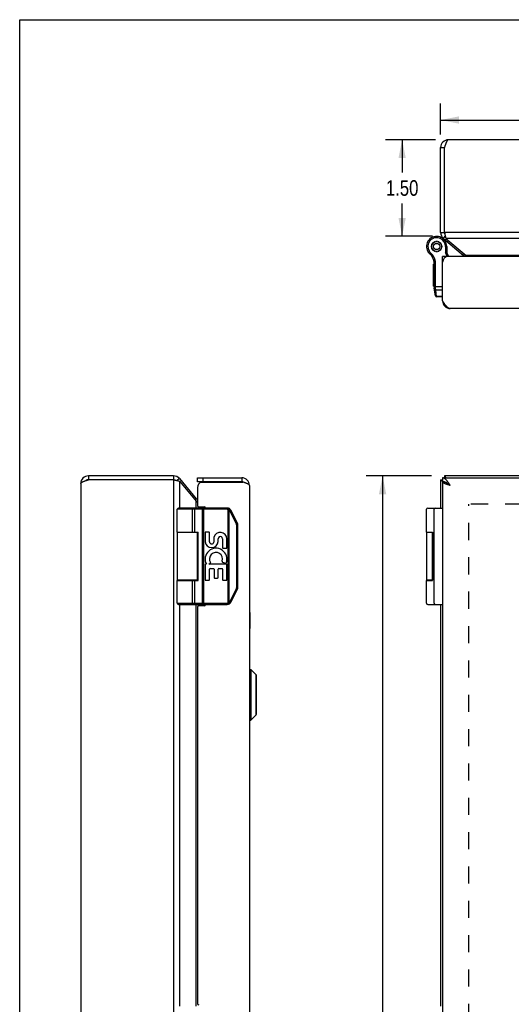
# Model space of a CAD drawing. Header units: inches. Extents: x 0 to 48.6, y 0 to 31.4.
# Tile 6 of 11: x 0 to 7.6, y 16.1 to 31.4. Entities that reach past the tile are written whole.
import ezdxf

# ---------------------------------------------------------------- set-up
doc = ezdxf.new("R2010")
doc.units = ezdxf.units.IN
doc.header["$LTSCALE"] = 2.671429
doc.header["$MEASUREMENT"] = 0
doc.linetypes.add('HIDDEN', pattern=[0.2, 0.1, -0.1])
doc.layers.get('0').update_dxf_attribs({"linetype": 'CONTINUOUS'})
for name, color, linetype in [('02___PRT_ALL_AXES', 7, 'CONTINUOUS'), ('06___PRT_ALL_SURFS', 7, 'CONTINUOUS'), ('DEFAULT_2', 8, 'HIDDEN'), ('DIMENSIONS', 7, 'CONTINUOUS')]:
    doc.layers.add(name, color=color, linetype=linetype)
doc.styles.get("Standard").update_dxf_attribs({"font": 'txt', "width": 0.8})
doc.dimstyles.new('DIMSTYLE_1', dxfattribs={"dimtxt": 0.214286, "dimasz": 0.285714, "dimexe": 0.09, "dimexo": 0.07, "dimgap": 0.0375, "dimtad": 0, "dimtih": 1, "dimtoh": 1, "dimzin": 4, "dimdsep": 46, "dimtxsty": 'Standard', "dimblk": '_FILLED', "dimblk1": '_FILLED', "dimblk2": '_FILLED', "dimcen": 0.09, "dimadec": 0, "dimazin": 0, "dimtfac": 1, "dimtofl": 0, "dimtmove": 0, "dimatfit": 3, "dimldrblk": '_FILLED', "dimfxl": 0, "dimtolj": 1, "dimtzin": 4, "dimarcsym": 0})
doc.dimstyles.new('DIMSTYLE_3', dxfattribs={"dimtxt": 0.242857, "dimasz": 0.285714, "dimexe": 0.09, "dimexo": 0.07, "dimgap": 0.0425, "dimtad": 0, "dimtih": 1, "dimtoh": 1, "dimzin": 4, "dimdsep": 46, "dimtxsty": 'Standard', "dimblk": '_FILLED', "dimblk1": '_FILLED', "dimblk2": '_FILLED', "dimcen": 0.09, "dimadec": 0, "dimazin": 0, "dimtfac": 1, "dimtofl": 0, "dimtmove": 0, "dimatfit": 3, "dimldrblk": '_FILLED', "dimfxl": 0, "dimtolj": 1, "dimtzin": 4, "dimarcsym": 0})

# ---------------------------------------------------------------- blocks, each defined once
blk = doc.blocks.new('_FILLED')
at = {"color": 0, "linetype": 'ByBlock'}
blk.add_solid([(0, 0), (-1, 0.2), (-1, -0.2)], dxfattribs=at)
blk = doc.blocks.new('*D6')
at = {"layer": 'DIMENSIONS', "color": 2, "linetype": 'Continuous'}
for p, q in [((6.41, 24.332), (5.39, 24.332)), ((5.647, 24.332), (5.647, 15.575)), ((5.647, 6.332), (5.647, 15.089)), ((6.41, 6.332), (5.39, 6.332))]:
    blk.add_line(p, q, dxfattribs=at)
at = {"layer": 'DIMENSIONS', "color": 2, "linetype": 'Continuous', "xscale": 0.2857142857, "yscale": 0.2857142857, "zscale": 0.2857142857}
for p, rotation in [((5.647, 24.332), 90), ((5.647, 6.332), 270)]:
    blk.add_blockref('_FILLED', p, dxfattribs=dict(at, rotation=rotation))
at = {"layer": 'DIMENSIONS', "color": 2, "linetype": 'Continuous', "insert": (5.647, 15.453), "char_height": 0.2429, "width": 0.97143, "attachment_point": 2, "line_spacing_factor": 0.9}
blk.add_mtext('18.00', dxfattribs=at)
blk = doc.blocks.new('*D16')
at = {"layer": 'DIMENSIONS', "color": 2, "linetype": 'Continuous'}
for p, q in [((6.47, 29.561), (5.694, 29.561)), ((5.951, 29.561), (5.951, 29.053)), ((5.951, 28.06), (5.951, 28.567)), ((6.422, 28.06), (5.694, 28.06))]:
    blk.add_line(p, q, dxfattribs=at)
at = {"layer": 'DIMENSIONS', "color": 2, "linetype": 'Continuous', "xscale": 0.2857142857, "yscale": 0.2857142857, "zscale": 0.2857142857}
for p, rotation in [((5.951, 29.561), 90), ((5.951, 28.06), 270)]:
    blk.add_blockref('_FILLED', p, dxfattribs=dict(at, rotation=rotation))
at = {"layer": 'DIMENSIONS', "color": 2, "linetype": 'Continuous', "insert": (5.951, 28.932), "char_height": 0.2429, "width": 0.77714, "attachment_point": 2, "line_spacing_factor": 0.9}
blk.add_mtext('1.50', dxfattribs=at)
blk = doc.blocks.new('*D20')
at = {"layer": 'DIMENSIONS', "color": 2, "linetype": 'Continuous'}
for p, q in [((11.016, 24.332), (11.016, 23.546)), ((11.016, 22.332), (11.016, 23.118))]:
    blk.add_line(p, q, dxfattribs=at)
at = {"layer": 'DIMENSIONS', "color": 2, "linetype": 'Continuous', "xscale": 0.2857142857, "yscale": 0.2857142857, "zscale": 0.2857142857}
for p, rotation in [((11.016, 24.332), 90), ((11.016, 22.332), 270)]:
    blk.add_blockref('_FILLED', p, dxfattribs=dict(at, rotation=rotation))
at = {"layer": 'DIMENSIONS', "color": 2, "linetype": 'Continuous', "insert": (11.016, 23.439), "char_height": 0.2143, "width": 0.68571, "attachment_point": 2, "line_spacing_factor": 0.9}
blk.add_mtext('2.00', dxfattribs=at)
blk = doc.blocks.new('*D21')
at = {"layer": 'DIMENSIONS', "color": 2, "linetype": 'Continuous'}
for p, q in [((6.55, 29.641), (6.55, 30.125)), ((20.55, 29.641), (20.55, 30.125)), ((6.55, 29.868), (12.943, 29.868)), ((20.55, 29.868), (14.157, 29.868))]:
    blk.add_line(p, q, dxfattribs=at)
at = {"layer": 'DIMENSIONS', "color": 2, "linetype": 'Continuous', "xscale": 0.2857142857, "yscale": 0.2857142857, "zscale": 0.2857142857, "rotation": 180}
blk.add_blockref('_FILLED', (6.55, 29.868), dxfattribs=at)
at = {"layer": 'DIMENSIONS', "color": 2, "linetype": 'Continuous', "xscale": 0.2857142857, "yscale": 0.2857142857, "zscale": 0.2857142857}
blk.add_blockref('_FILLED', (20.55, 29.868), dxfattribs=at)
at = {"layer": 'DIMENSIONS', "color": 2, "linetype": 'Continuous', "insert": (13.55, 29.99), "char_height": 0.2429, "width": 0.97143, "attachment_point": 2, "line_spacing_factor": 0.9}
blk.add_mtext('14.00', dxfattribs=at)

msp = doc.modelspace()

# ---------------------------------------------------------------- linework, layer by layer
at = {"color": 7, "linetype": 'Continuous'}
for p, q in [((0, 0), (0, 31.4286)), ((0, 31.4286), (48.5714, 31.4286)), ((6.5499, 29.4409), (6.6099, 29.4409)), ((6.5451, 28.047), (6.5454, 28.0468)), ((6.5499, 28.1168), (6.6099, 28.1168)), ((6.5927, 28.0249), (6.622, 28.0598)), ((6.4108, 27.9139), (6.4088, 27.9053)), ((6.4088, 27.8953), (6.4108, 27.8868)), ((6.4119, 27.9226), (6.4108, 27.9139)), ((6.4108, 27.8868), (6.4119, 27.878)), ((6.4201, 27.9393), (6.4152, 27.9319)), ((6.424, 27.9472), (6.4201, 27.9393)), ((6.4375, 27.9601), (6.4305, 27.9548)), ((6.4439, 27.9661), (6.4375, 27.9601)), ((6.461, 27.9736), (6.4525, 27.9711)), ((6.469, 27.9771), (6.461, 27.9736)), ((6.4876, 27.9783), (6.4789, 27.9788)), ((6.4964, 27.9788), (6.4876, 27.9783)), ((6.5143, 27.9736), (6.5062, 27.9771)), ((6.5228, 27.9711), (6.5143, 27.9736)), ((6.5378, 27.9601), (6.5314, 27.9661)), ((6.5448, 27.9548), (6.5378, 27.9601)), ((6.5552, 27.9393), (6.5512, 27.9472)), ((6.56, 27.9319), (6.5552, 27.9393)), ((6.5645, 27.9139), (6.5634, 27.9226)), ((6.5634, 27.878), (6.5645, 27.8868)), ((6.5665, 27.9053), (6.5645, 27.9139)), ((6.5645, 27.8868), (6.5665, 27.8953)), ((6.6251, 27.9003), (6.6251, 27.8004)), ((6.6451, 27.9003), (6.6251, 27.9003)), ((6.6451, 27.9003), (6.6451, 27.8053)), ((6.3516, 27.8209), (6.3689, 27.831)), ((6.3516, 27.8209), (6.3689, 27.831)), ((6.3516, 27.8209), (6.3516, 27.8209)), ((6.3689, 27.831), (6.3689, 27.831)), ((6.3815, 27.7849), (6.3946, 27.8001)), ((6.4152, 27.8687), (6.4201, 27.8613)), ((6.4201, 27.8613), (6.424, 27.8535)), ((6.4305, 27.8458), (6.4375, 27.8406)), ((6.4375, 27.8406), (6.4439, 27.8345)), ((6.4525, 27.8296), (6.461, 27.827)), ((6.461, 27.827), (6.469, 27.8235)), ((6.4789, 27.8218), (6.4876, 27.8223)), ((6.4876, 27.8223), (6.4964, 27.8218)), ((6.5062, 27.8235), (6.5143, 27.827)), ((6.5143, 27.827), (6.5228, 27.8296)), ((6.5314, 27.8345), (6.5378, 27.8406)), ((6.5378, 27.8406), (6.5448, 27.8458)), ((6.5512, 27.8535), (6.5552, 27.8613)), ((6.5552, 27.8613), (6.56, 27.8687)), ((6.64, 27.7448), (6.58, 27.7448)), ((6.6451, 27.8053), (6.6251, 27.8004)), ((6.6548, 27.7435), (6.6251, 27.8004)), ((6.64, 27.7448), (6.64, 27.7396)), ((6.6766, 27.7448), (6.6451, 27.8053)), ((6.9061, 27.762), (6.922, 27.7809)), ((6.4485, 27.6643), (6.4682, 27.6673)), ((6.45, 27.2685), (6.45, 27.6451)), ((6.45, 27.6451), (6.47, 27.6451)), ((6.47, 27.2629), (6.47, 27.6451)), ((6.58, 27.6844), (6.585, 27.6844)), ((6.45, 27.2804), (6.58, 27.2804)), ((6.4676, 27.134), (6.4512, 27.2512)), ((6.4726, 27.2245), (6.471, 27.2415)), ((6.4867, 27.1234), (6.4726, 27.2245)), ((6.4726, 27.2245), (6.58, 27.2245)), ((6.4874, 27.1168), (6.4867, 27.1234)), ((6.58, 27.1234), (6.4867, 27.1234)), ((6.58, 27.1168), (6.4874, 27.1168)), ((6.581, 27.0392), (6.5893, 27.0402)), ((1.0695, 24.3318), (1.0695, 24.2718)), ((2.3935, 24.3318), (2.3935, 24.2718)), ((2.4854, 24.289), (2.4505, 24.2597)), ((2.7655, 24.2418), (2.7655, 24.3018)), ((3.4555, 24.2418), (2.7655, 24.2418)), ((2.8555, 24.2418), (2.8555, 24.3018)), ((3.4555, 24.3018), (3.4555, 24.2418)), ((6.5499, 24.2718), (6.58, 24.2718)), ((6.58, 24.3018), (6.58, 24.2418)), ((6.581, 24.2368), (6.6113, 24.2368)), ((6.6099, 24.3318), (6.6099, 24.3018)), ((2.7484, 23.9756), (2.7294, 23.9597)), ((3.2299, 23.8118), (2.4525, 23.8118)), ((3.2299, 23.8318), (2.4725, 23.8318)), ((2.6798, 23.8318), (2.6793, 23.8318)), ((2.6894, 23.4568), (2.6894, 23.8118)), ((2.6894, 23.4568), (2.6894, 23.8118)), ((2.7254, 23.4568), (2.7254, 23.8118)), ((2.8461, 22.3518), (2.8461, 23.8127)), ((2.8653, 22.3318), (2.8653, 23.8318)), ((3.2299, 23.8118), (3.2299, 23.8318)), ((3.2418, 23.8101), (3.2474, 23.8293)), ((3.2418, 22.3535), (3.2418, 23.8101)), ((3.2591, 22.3611), (3.2591, 23.8026)), ((3.2707, 23.7883), (3.2724, 23.7892)), ((3.3718, 23.5861), (3.2707, 23.7883)), ((3.2724, 23.7892), (3.274, 23.7901)), ((3.274, 23.7901), (3.2756, 23.7909)), ((3.2756, 23.7909), (3.2771, 23.7917)), ((3.2771, 23.7917), (3.2785, 23.7925)), ((3.3869, 23.595), (3.2858, 23.7973)), ((6.3501, 23.8318), (6.58, 23.8318)), ((6.45, 22.3518), (6.45, 23.8118)), ((3.3735, 23.5869), (3.3751, 23.5878)), ((3.3751, 23.5878), (3.3767, 23.5886)), ((3.3767, 23.5886), (3.3782, 23.5895)), ((3.3782, 23.5895), (3.3797, 23.5903)), ((2.4525, 23.4568), (2.7766, 23.4568)), ((2.7675, 23.4518), (2.4525, 23.4518)), ((2.7625, 23.4568), (2.7625, 23.4518)), ((2.7691, 22.7068), (2.7691, 23.4568)), ((2.7766, 22.7068), (2.7766, 23.4568)), ((3.3718, 23.5861), (3.3735, 23.5869)), ((3.3763, 22.5966), (3.3763, 23.5671)), ((3.3763, 23.5671), (3.3935, 23.5671)), ((3.3935, 22.5966), (3.3935, 23.5671)), ((6.3301, 23.4568), (6.4239, 23.4568)), ((6.4233, 23.4518), (6.3301, 23.4518)), ((6.4233, 22.7068), (6.4233, 23.4568)), ((2.7673, 23.1238), (2.7674, 23.1303)), ((2.767, 23.1032), (2.7671, 23.1102)), ((2.7671, 23.1102), (2.7673, 23.1238)), ((2.7675, 22.7118), (2.4525, 22.7118)), ((2.4525, 22.7068), (2.7766, 22.7068)), ((2.6894, 22.3518), (2.6894, 22.7068)), ((2.6894, 22.3518), (2.6894, 22.7068)), ((2.7254, 22.3518), (2.7254, 22.7068)), ((2.7625, 22.7118), (2.7625, 22.7068)), ((6.4233, 22.7118), (6.3301, 22.7118)), ((6.3301, 22.7068), (6.4239, 22.7068)), ((3.2707, 22.3753), (3.3718, 22.5776)), ((3.2858, 22.3664), (3.3869, 22.5686)), ((3.3718, 22.5776), (3.3735, 22.5767)), ((3.3735, 22.5767), (3.3751, 22.5758)), ((3.3751, 22.5758), (3.3767, 22.575)), ((3.3763, 22.5966), (3.3935, 22.5966)), ((3.3767, 22.575), (3.3782, 22.5742)), ((3.2707, 22.3753), (3.2724, 22.3744)), ((3.2724, 22.3744), (3.274, 22.3736)), ((3.274, 22.3736), (3.2756, 22.3727)), ((3.2756, 22.3727), (3.2771, 22.3719)), ((2.4525, 22.3518), (3.2299, 22.3518)), ((2.4725, 22.3318), (3.2299, 22.3318)), ((2.6798, 22.3318), (2.6793, 22.3318)), ((2.6803, 22.3319), (2.6798, 22.3318)), ((3.2299, 22.3518), (3.2299, 22.3318)), ((3.2418, 22.3535), (3.2474, 22.3343)), ((6.3501, 22.3318), (6.58, 22.3318)), ((3.5786, 20.5328), (3.5786, 21.3209)), ((3.5786, 21.3209), (3.5973, 21.3209)), ((3.5973, 21.3209), (3.5973, 20.5328)), ((3.5973, 21.3209), (3.6804, 21.2378)), ((3.6804, 20.6159), (3.6804, 21.2378)), ((3.6825, 20.6209), (3.6825, 21.2327)), ((3.5786, 20.5328), (3.5973, 20.5328)), ((3.5973, 20.5328), (3.6804, 20.6159))]:
    msp.add_line(p, q, dxfattribs=at)
at = {"color": 3, "linetype": 'Continuous'}
for p, q in [((6.5499, 28.1168), (6.5499, 29.4409)), ((6.6099, 28.1168), (6.6099, 29.4409)), ((20.4299, 29.5609), (6.6699, 29.5609)), ((6.6099, 28.1168), (6.6126, 28.1038)), ((20.4899, 28.1168), (6.6099, 28.1168)), ((6.5927, 28.0249), (6.9061, 27.762)), ((6.6313, 28.0249), (6.9447, 27.762)), ((20.4684, 28.0249), (6.6313, 28.0249)), ((6.58, 27.0548), (6.58, 27.7448)), ((20.43, 27.7448), (6.67, 27.7448)), ((20.1551, 27.762), (6.9447, 27.762)), ((20.4, 26.9348), (6.7, 26.9348)), ((0.9495, 24.2118), (0.9495, 6.4518)), ((2.3935, 24.3318), (1.0695, 24.3318)), ((2.3935, 24.2718), (1.0695, 24.2718)), ((2.3935, 24.2718), (2.3935, 6.3918)), ((2.4854, 24.289), (2.7484, 23.9756)), ((2.4854, 24.2504), (2.4854, 23.8318)), ((2.4854, 24.2504), (2.7484, 23.937)), ((2.7655, 24.3018), (3.4555, 24.3018)), ((2.8259, 24.2368), (3.4712, 24.2368)), ((6.5499, 24.2718), (6.5499, 23.8318)), ((6.58, 24.3018), (20.52, 24.3018)), ((6.58, 24.2368), (6.58, 6.4268)), ((6.581, 24.2368), (6.58, 24.2368)), ((6.6044, 24.2388), (6.6063, 24.2368)), ((20.4899, 24.3318), (6.6099, 24.3318)), ((2.7655, 24.1518), (2.7655, 23.8718)), ((3.5755, 24.1818), (3.5755, 6.4818)), ((2.7484, 23.8318), (2.7484, 23.937)), ((2.7855, 23.8518), (2.8705, 23.8518)), ((2.7943, 23.8318), (2.7943, 23.8518)), ((2.4854, 23.4568), (2.4854, 23.4518)), ((2.7484, 23.4518), (2.7484, 23.4568)), ((2.4854, 22.7118), (2.4854, 22.7068)), ((2.7484, 22.7068), (2.7484, 22.7118)), ((2.4854, 22.3318), (2.4854, 16.0818)), ((2.7484, 16.0818), (2.7484, 22.3318)), ((2.7655, 22.2918), (2.7655, 16.1218)), ((2.8705, 22.3118), (2.7855, 22.3118)), ((2.7943, 22.3118), (2.7943, 22.3318)), ((6.5499, 22.3318), (6.5499, 16.0818))]:
    msp.add_line(p, q, dxfattribs=at)
for points in [[(6.6699, 29.5609), (6.6676, 29.5607), (6.6653, 29.56), (6.663, 29.5589), (6.6606, 29.5574), (6.6583, 29.5554), (6.656, 29.5531), (6.6537, 29.5503), (6.6514, 29.5471), (6.6491, 29.5436), (6.6468, 29.5396), (6.6445, 29.5353), (6.6422, 29.5307), (6.6399, 29.5257), (6.6376, 29.5204), (6.6353, 29.5149), (6.633, 29.509), (6.6307, 29.5029), (6.6283, 29.4966), (6.626, 29.4901), (6.6237, 29.4834), (6.6214, 29.4766), (6.6191, 29.4696), (6.6168, 29.4625), (6.6145, 29.4553), (6.6122, 29.4481), (6.6099, 29.4409)], [(6.6126, 28.1038), (6.6139, 28.0973), (6.6152, 28.0908), (6.6166, 28.0845), (6.6179, 28.0783), (6.6193, 28.0721), (6.6206, 28.0661), (6.6219, 28.0603), (6.6233, 28.0546), (6.6246, 28.0491), (6.626, 28.0438), (6.6273, 28.0387), (6.6286, 28.0338), (6.63, 28.0292), (6.6313, 28.0249)], [(6.9447, 27.762), (6.9482, 27.759), (6.9518, 27.7559), (6.9554, 27.7525), (6.959, 27.749), (6.9625, 27.7452), (6.9629, 27.7448)], [(6.7, 26.9348), (6.6953, 26.935), (6.6907, 26.9357), (6.6861, 26.9368), (6.6815, 26.9383), (6.6769, 26.9402), (6.6723, 26.9426), (6.6676, 26.9454), (6.663, 26.9486), (6.6584, 26.9521), (6.6538, 26.9561), (6.6492, 26.9603), (6.6446, 26.965), (6.64, 26.9699), (6.6354, 26.9752), (6.6308, 26.9808), (6.6261, 26.9866), (6.6215, 26.9927), (6.6169, 26.999), (6.6123, 27.0055), (6.6077, 27.0122), (6.6031, 27.0191), (6.5984, 27.0261), (6.5938, 27.0332), (6.5892, 27.0403), (6.5846, 27.0476), (6.58, 27.0548)], [(0.9495, 24.2118), (0.9497, 24.2141), (0.9503, 24.2164), (0.9514, 24.2187), (0.9529, 24.2211), (0.9549, 24.2234), (0.9572, 24.2257), (0.96, 24.228), (0.9632, 24.2303), (0.9668, 24.2326), (0.9707, 24.2349), (0.975, 24.2372), (0.9796, 24.2395), (0.9846, 24.2418), (0.9899, 24.2441), (0.9954, 24.2464), (1.0013, 24.2487), (1.0074, 24.2511), (1.0137, 24.2534), (1.0202, 24.2557), (1.0269, 24.258), (1.0338, 24.2603), (1.0407, 24.2626), (1.0478, 24.2649), (1.055, 24.2672), (1.0622, 24.2695), (1.0695, 24.2718)], [(2.3935, 24.2718), (2.4066, 24.2691), (2.413, 24.2678), (2.4195, 24.2665), (2.4258, 24.2651), (2.4321, 24.2638), (2.4382, 24.2624), (2.4442, 24.2611), (2.4501, 24.2598), (2.4558, 24.2584), (2.4612, 24.2571), (2.4665, 24.2558), (2.4716, 24.2544), (2.4765, 24.2531), (2.4811, 24.2517), (2.4854, 24.2504)], [(3.4906, 24.2305), (3.4842, 24.2326), (3.4777, 24.2347), (3.4712, 24.2368)], [(3.5755, 24.1818), (3.5753, 24.1839), (3.5748, 24.1861), (3.5739, 24.1882), (3.5726, 24.1903), (3.5709, 24.1924), (3.5689, 24.1945), (3.5666, 24.1966), (3.5639, 24.1987), (3.5609, 24.2009), (3.5576, 24.203), (3.5539, 24.2051), (3.55, 24.2072), (3.5457, 24.2093), (3.5412, 24.2114), (3.5364, 24.2136), (3.5314, 24.2157), (3.5261, 24.2178), (3.5207, 24.2199), (3.515, 24.222), (3.5091, 24.2241), (3.5031, 24.2262), (3.4969, 24.2284), (3.4906, 24.2305)], [(6.5499, 24.2718), (6.5501, 24.2705), (6.5506, 24.2691), (6.5515, 24.2678), (6.5527, 24.2665), (6.5543, 24.2651), (6.5562, 24.2638), (6.5585, 24.2624), (6.5611, 24.2611), (6.5641, 24.2598), (6.5673, 24.2584), (6.5708, 24.2571), (6.5747, 24.2558), (6.5788, 24.2544), (6.58, 24.2541)], [(6.7, 24.1818), (6.6953, 24.1891), (6.6907, 24.1963), (6.6861, 24.2035), (6.6815, 24.2105), (6.6769, 24.2175), (6.6723, 24.2244), (6.6676, 24.2311), (6.663, 24.2376), (6.6584, 24.2439), (6.6538, 24.25), (6.6492, 24.2558), (6.6446, 24.2614), (6.64, 24.2667), (6.6354, 24.2716), (6.6308, 24.2763), (6.6261, 24.2806), (6.6215, 24.2845), (6.6169, 24.2881), (6.6123, 24.2912), (6.6077, 24.294), (6.6031, 24.2964), (6.5984, 24.2983), (6.5938, 24.2999), (6.5892, 24.3009), (6.5846, 24.3016), (6.58, 24.3018)], [(6.7, 24.1818), (6.6933, 24.1839), (6.6867, 24.1861), (6.6801, 24.1882), (6.6736, 24.1903), (6.6672, 24.1924), (6.6608, 24.1945), (6.6546, 24.1966), (6.6485, 24.1987), (6.6426, 24.2009), (6.6369, 24.203), (6.6313, 24.2051), (6.626, 24.2072), (6.6208, 24.2093), (6.616, 24.2114), (6.6114, 24.2136), (6.607, 24.2157), (6.603, 24.2178), (6.5992, 24.2199), (6.5957, 24.222), (6.5926, 24.2241), (6.5898, 24.2262), (6.5873, 24.2284), (6.5852, 24.2305), (6.5835, 24.2326), (6.582, 24.2347), (6.581, 24.2368)], [(6.6099, 24.3318), (6.6112, 24.3316), (6.6126, 24.3311), (6.6139, 24.3302), (6.6152, 24.329), (6.6166, 24.3274), (6.6179, 24.3255), (6.6193, 24.3232), (6.6206, 24.3206), (6.6219, 24.3177), (6.6233, 24.3144), (6.6246, 24.3109), (6.626, 24.307), (6.6273, 24.3029), (6.6276, 24.3018)], [(2.7484, 23.937), (2.7513, 23.9335), (2.7544, 23.9299), (2.7578, 23.9263), (2.7614, 23.9227), (2.7651, 23.9192), (2.7655, 23.9188)]]:
    msp.add_lwpolyline(points, dxfattribs=at)
at = {"color": 7, "linetype": 'Continuous'}
for points in [[(6.45, 27.2685), (6.45, 27.2683), (6.45, 27.268), (6.4502, 27.2677), (6.4503, 27.2675), (6.4505, 27.2672), (6.4507, 27.267), (6.451, 27.2667), (6.4513, 27.2665), (6.4517, 27.2662), (6.4521, 27.266), (6.4525, 27.2658), (6.453, 27.2656), (6.4535, 27.2653), (6.454, 27.2651), (6.4546, 27.2649), (6.4552, 27.2647), (6.4558, 27.2645), (6.4565, 27.2644), (6.4572, 27.2642), (6.4579, 27.264), (6.4587, 27.2639), (6.4594, 27.2637), (6.4602, 27.2636), (6.461, 27.2635), (6.4619, 27.2634), (6.4627, 27.2633), (6.4636, 27.2632), (6.4645, 27.2631), (6.4654, 27.263), (6.4663, 27.263), (6.4672, 27.263), (6.4681, 27.2629), (6.469, 27.2629), (6.47, 27.2629)], [(6.4512, 27.2512), (6.4513, 27.2506), (6.4514, 27.2501), (6.4516, 27.2495), (6.4518, 27.249), (6.4521, 27.2485), (6.4524, 27.2479), (6.4528, 27.2474), (6.4531, 27.2469), (6.4536, 27.2465), (6.454, 27.246), (6.4545, 27.2456), (6.4551, 27.2451), (6.4556, 27.2447), (6.4562, 27.2443), (6.4569, 27.244), (6.4575, 27.2436), (6.4582, 27.2433), (6.459, 27.243), (6.4597, 27.2427), (6.4605, 27.2425), (6.4613, 27.2423), (6.4621, 27.2421), (6.4629, 27.2419), (6.4638, 27.2417), (6.4646, 27.2416), (6.4655, 27.2415), (6.4664, 27.2415), (6.4673, 27.2414), (6.4682, 27.2414), (6.4691, 27.2414), (6.4701, 27.2414), (6.471, 27.2415)], [(6.4528, 27.2397), (6.4529, 27.2388), (6.4531, 27.238), (6.4533, 27.2371), (6.4536, 27.2363), (6.4539, 27.2355), (6.4543, 27.2347), (6.4547, 27.234), (6.4552, 27.2332), (6.4557, 27.2325), (6.4562, 27.2318), (6.4568, 27.2311), (6.4574, 27.2304), (6.458, 27.2298), (6.4587, 27.2292), (6.4594, 27.2286), (6.4601, 27.2281), (6.4609, 27.2276), (6.4617, 27.2271), (6.4625, 27.2267), (6.4633, 27.2263), (6.4642, 27.226), (6.4651, 27.2256), (6.466, 27.2254), (6.4669, 27.2251), (6.4678, 27.2249), (6.4688, 27.2248), (6.4697, 27.2246), (6.4707, 27.2246), (6.4716, 27.2245), (6.4726, 27.2245)], [(6.4669, 27.1385), (6.4671, 27.1377), (6.4673, 27.1368), (6.4675, 27.136), (6.4678, 27.1352), (6.4681, 27.1344), (6.4685, 27.1336), (6.4689, 27.1328), (6.4693, 27.1321), (6.4698, 27.1314), (6.4703, 27.1306), (6.4709, 27.13), (6.4715, 27.1293), (6.4721, 27.1287), (6.4728, 27.1281), (6.4735, 27.1275), (6.4743, 27.127), (6.475, 27.1265), (6.4758, 27.126), (6.4766, 27.1256), (6.4775, 27.1252), (6.4783, 27.1248), (6.4792, 27.1245), (6.4801, 27.1242), (6.481, 27.124), (6.482, 27.1238), (6.4829, 27.1236), (6.4839, 27.1235), (6.4848, 27.1234), (6.4858, 27.1234), (6.4867, 27.1234)], [(6.471, 27.2415), (6.4708, 27.2431), (6.4707, 27.2448), (6.4706, 27.2465), (6.4704, 27.2482), (6.4703, 27.2499), (6.4702, 27.2517), (6.4702, 27.2535), (6.4701, 27.2554), (6.47, 27.2572), (6.47, 27.2591), (6.47, 27.261), (6.47, 27.2629)], [(6.6123, 24.2365), (6.6077, 24.2379), (6.6031, 24.2391), (6.5984, 24.2401), (6.5938, 24.2408), (6.5892, 24.2414), (6.5846, 24.2417), (6.58, 24.2418)], [(6.64, 24.2242), (6.6354, 24.2267), (6.6308, 24.229), (6.6261, 24.2312), (6.6215, 24.2332), (6.6169, 24.2349), (6.6123, 24.2365)], [(6.6538, 24.2159), (6.6492, 24.2188), (6.6446, 24.2216), (6.64, 24.2242)], [(6.7, 24.1818), (6.696, 24.1843), (6.6921, 24.1868), (6.6883, 24.1893), (6.6844, 24.1918), (6.6807, 24.1943), (6.677, 24.1968), (6.6734, 24.1993), (6.67, 24.2018), (6.6666, 24.2043), (6.6634, 24.2068), (6.6604, 24.2093), (6.6575, 24.2118), (6.6549, 24.2143), (6.6524, 24.2168)], [(6.7, 24.1818), (6.6953, 24.1854), (6.6907, 24.1891), (6.6861, 24.1926), (6.6815, 24.1962), (6.6769, 24.1997), (6.6723, 24.2031), (6.6676, 24.2065), (6.663, 24.2097), (6.6584, 24.2129), (6.6538, 24.2159)], [(2.6894, 23.8118), (2.6894, 23.8127), (2.6894, 23.8137), (2.6893, 23.8146), (2.6892, 23.8155), (2.6892, 23.8164), (2.689, 23.8173), (2.6889, 23.8182), (2.6887, 23.819), (2.6886, 23.8199), (2.6884, 23.8207), (2.6881, 23.8216), (2.6879, 23.8224), (2.6877, 23.8231), (2.6874, 23.8239), (2.6871, 23.8246), (2.6868, 23.8253), (2.6865, 23.826), (2.6861, 23.8266), (2.6858, 23.8272), (2.6854, 23.8278), (2.685, 23.8283), (2.6846, 23.8288), (2.6842, 23.8293), (2.6838, 23.8297), (2.6834, 23.8301), (2.683, 23.8305), (2.6825, 23.8308), (2.6821, 23.8311), (2.6816, 23.8313), (2.6812, 23.8315), (2.6807, 23.8316), (2.6803, 23.8317), (2.6798, 23.8318)], [(2.6894, 23.8118), (2.6894, 23.8127), (2.6893, 23.8137), (2.6893, 23.8146), (2.6892, 23.8155), (2.6891, 23.8164), (2.689, 23.8173), (2.6889, 23.8182), (2.6887, 23.819), (2.6885, 23.8199), (2.6883, 23.8207), (2.6881, 23.8216), (2.6879, 23.8224), (2.6876, 23.8231), (2.6874, 23.8239), (2.6871, 23.8246), (2.6868, 23.8253), (2.6864, 23.826), (2.6861, 23.8266), (2.6857, 23.8272), (2.6854, 23.8278), (2.685, 23.8283), (2.6846, 23.8288), (2.6842, 23.8293), (2.6838, 23.8297), (2.6834, 23.8301), (2.6829, 23.8305), (2.6825, 23.8308), (2.6821, 23.8311), (2.6816, 23.8313), (2.6812, 23.8315), (2.6807, 23.8316), (2.6802, 23.8317)], [(2.7254, 23.8118), (2.7254, 23.8127), (2.7253, 23.8137), (2.7252, 23.8146), (2.7251, 23.8155), (2.725, 23.8164), (2.7248, 23.8173), (2.7246, 23.8182), (2.7244, 23.819), (2.7241, 23.8199), (2.7238, 23.8207), (2.7235, 23.8216), (2.7231, 23.8224), (2.7227, 23.8231), (2.7223, 23.8239), (2.7219, 23.8246), (2.7214, 23.8253), (2.7209, 23.826), (2.7204, 23.8266), (2.7199, 23.8272), (2.7194, 23.8278), (2.7188, 23.8283), (2.7182, 23.8288), (2.7176, 23.8293), (2.717, 23.8297), (2.7164, 23.8301), (2.7157, 23.8305), (2.7151, 23.8308), (2.7144, 23.8311), (2.7137, 23.8313), (2.713, 23.8315), (2.7123, 23.8316), (2.7116, 23.8317), (2.7109, 23.8318), (2.7102, 23.8318)], [(2.8461, 23.8127), (2.846, 23.8137), (2.846, 23.8146), (2.846, 23.8155), (2.846, 23.8164), (2.8459, 23.8173), (2.8459, 23.8182), (2.8459, 23.819), (2.8458, 23.8199), (2.8457, 23.8207), (2.8457, 23.8216), (2.8456, 23.8224), (2.8455, 23.8231), (2.8454, 23.8239), (2.8454, 23.8246), (2.8453, 23.8253), (2.8452, 23.826), (2.8451, 23.8266), (2.845, 23.8272), (2.8448, 23.8278), (2.8447, 23.8283), (2.8446, 23.8288), (2.8445, 23.8293), (2.8444, 23.8297), (2.8442, 23.8301), (2.8441, 23.8305), (2.844, 23.8308), (2.8438, 23.8311), (2.8437, 23.8313), (2.8436, 23.8315), (2.8434, 23.8316), (2.8433, 23.8317), (2.8431, 23.8318), (2.843, 23.8318)], [(3.2591, 23.8026), (3.2578, 23.8034), (3.2565, 23.8042), (3.2551, 23.805), (3.2537, 23.8057), (3.2523, 23.8064), (3.2509, 23.8071), (3.2494, 23.8077), (3.2479, 23.8083), (3.2464, 23.8088), (3.2449, 23.8093), (3.2434, 23.8097), (3.2418, 23.8101)], [(3.2591, 23.8026), (3.2597, 23.8033), (3.2602, 23.804), (3.2608, 23.8048), (3.2613, 23.8055), (3.2619, 23.8062), (3.2624, 23.8069), (3.2629, 23.8076), (3.2634, 23.8083), (3.2639, 23.8089), (3.2643, 23.8096), (3.2648, 23.8102), (3.2652, 23.8109), (3.2656, 23.8115), (3.266, 23.8121), (3.2663, 23.8126), (3.2667, 23.8132), (3.267, 23.8137), (3.2673, 23.8142), (3.2676, 23.8147), (3.2678, 23.8151), (3.2681, 23.8156), (3.2683, 23.816), (3.2684, 23.8163), (3.2686, 23.8167), (3.2687, 23.817), (3.2688, 23.8172), (3.2689, 23.8175), (3.2689, 23.8177), (3.2689, 23.8179), (3.2689, 23.818), (3.2689, 23.8181), (3.2688, 23.8182)], [(3.2707, 23.7883), (3.2701, 23.7895), (3.2694, 23.7907), (3.2687, 23.7918), (3.268, 23.7929), (3.2673, 23.794), (3.2665, 23.795), (3.2657, 23.7961), (3.2648, 23.7971), (3.2639, 23.7981), (3.263, 23.799), (3.2621, 23.8), (3.2611, 23.8009), (3.2601, 23.8017), (3.2591, 23.8026)], [(3.2785, 23.7925), (3.2792, 23.7929), (3.2799, 23.7933), (3.2805, 23.7936), (3.2811, 23.794), (3.2817, 23.7943), (3.2822, 23.7946), (3.2827, 23.7949), (3.2832, 23.7952), (3.2836, 23.7955), (3.284, 23.7957), (3.2844, 23.796), (3.2847, 23.7962), (3.285, 23.7964), (3.2852, 23.7966), (3.2854, 23.7967), (3.2856, 23.7969), (3.2857, 23.797), (3.2858, 23.7971), (3.2858, 23.7972), (3.2858, 23.7973)], [(3.3797, 23.5903), (3.3804, 23.5906), (3.381, 23.591), (3.3816, 23.5914), (3.3822, 23.5917), (3.3828, 23.592), (3.3833, 23.5924), (3.3838, 23.5927), (3.3843, 23.593), (3.3847, 23.5932), (3.3851, 23.5935), (3.3855, 23.5937), (3.3858, 23.5939), (3.3861, 23.5941), (3.3863, 23.5943), (3.3865, 23.5945), (3.3867, 23.5946), (3.3868, 23.5948), (3.3869, 23.5949), (3.3869, 23.595), (3.3869, 23.595)], [(3.3763, 23.5671), (3.3763, 23.5685), (3.3762, 23.5699), (3.3761, 23.5713), (3.3759, 23.5727), (3.3757, 23.5741), (3.3754, 23.5755), (3.3751, 23.5768), (3.3748, 23.5782), (3.3744, 23.5795), (3.374, 23.5809), (3.3735, 23.5822), (3.373, 23.5835), (3.3724, 23.5848), (3.3718, 23.5861)], [(2.7674, 23.1303), (2.7675, 23.1335), (2.7675, 23.1367), (2.7675, 23.1397), (2.7675, 23.1417)], [(2.7671, 23.0534), (2.767, 23.0604), (2.767, 23.064), (2.767, 23.0675), (2.7669, 23.0711), (2.7669, 23.0747), (2.7669, 23.0782), (2.7669, 23.0818), (2.7669, 23.0854), (2.7669, 23.089), (2.7669, 23.0926), (2.767, 23.0961), (2.767, 23.0997), (2.767, 23.1032)], [(2.7675, 23.0219), (2.7675, 23.0239), (2.7675, 23.027), (2.7675, 23.0301), (2.7674, 23.0333), (2.7674, 23.0366), (2.7671, 23.0534)], [(3.3718, 22.5776), (3.3724, 22.5788), (3.373, 22.5801), (3.3735, 22.5814), (3.374, 22.5828), (3.3744, 22.5841), (3.3748, 22.5855), (3.3751, 22.5868), (3.3754, 22.5882), (3.3757, 22.5896), (3.3759, 22.591), (3.3761, 22.5924), (3.3762, 22.5938), (3.3763, 22.5952), (3.3763, 22.5966)], [(3.3782, 22.5742), (3.3797, 22.5734), (3.3804, 22.573), (3.381, 22.5726), (3.3816, 22.5723), (3.3822, 22.5719), (3.3828, 22.5716), (3.3833, 22.5713), (3.3838, 22.571), (3.3843, 22.5707), (3.3847, 22.5704), (3.3851, 22.5702), (3.3855, 22.5699), (3.3858, 22.5697), (3.3861, 22.5695), (3.3863, 22.5693), (3.3865, 22.5692), (3.3867, 22.569), (3.3868, 22.5689), (3.3869, 22.5688), (3.3869, 22.5687), (3.3869, 22.5686)], [(3.2591, 22.3611), (3.2601, 22.3619), (3.2611, 22.3628), (3.2621, 22.3637), (3.263, 22.3646), (3.2639, 22.3656), (3.2648, 22.3666), (3.2657, 22.3676), (3.2665, 22.3686), (3.2673, 22.3697), (3.268, 22.3708), (3.2687, 22.3719), (3.2694, 22.373), (3.2701, 22.3741), (3.2707, 22.3753)], [(3.2771, 22.3719), (3.2785, 22.3711), (3.2792, 22.3708), (3.2799, 22.3704), (3.2805, 22.37), (3.2811, 22.3697), (3.2817, 22.3694), (3.2822, 22.369), (3.2827, 22.3687), (3.2832, 22.3684), (3.2836, 22.3682), (3.284, 22.3679), (3.2844, 22.3677), (3.2847, 22.3675), (3.285, 22.3672), (3.2852, 22.3671), (3.2854, 22.3669), (3.2856, 22.3668), (3.2857, 22.3666), (3.2858, 22.3665), (3.2858, 22.3664), (3.2858, 22.3664)], [(2.6894, 22.3518), (2.6894, 22.3509), (2.6893, 22.35), (2.6893, 22.3491), (2.6892, 22.3481), (2.6891, 22.3472), (2.689, 22.3464), (2.6889, 22.3455), (2.6887, 22.3446), (2.6885, 22.3437), (2.6883, 22.3429), (2.6881, 22.3421), (2.6879, 22.3413), (2.6876, 22.3405), (2.6874, 22.3398), (2.6871, 22.339), (2.6868, 22.3383), (2.6864, 22.3377), (2.6861, 22.337), (2.6857, 22.3364), (2.6854, 22.3359), (2.685, 22.3353), (2.6846, 22.3348), (2.6842, 22.3344), (2.6838, 22.3339), (2.6834, 22.3335), (2.6829, 22.3332), (2.6825, 22.3329), (2.6821, 22.3326), (2.6816, 22.3324), (2.6812, 22.3322), (2.6807, 22.332), (2.6802, 22.3319)], [(2.6894, 22.3518), (2.6894, 22.3509), (2.6894, 22.35), (2.6893, 22.3491), (2.6892, 22.3481), (2.6892, 22.3472), (2.689, 22.3464), (2.6889, 22.3455), (2.6887, 22.3446), (2.6886, 22.3437), (2.6884, 22.3429), (2.6881, 22.3421), (2.6879, 22.3413), (2.6877, 22.3405), (2.6874, 22.3398), (2.6871, 22.339), (2.6868, 22.3383), (2.6865, 22.3377), (2.6861, 22.337), (2.6858, 22.3364), (2.6854, 22.3359), (2.685, 22.3353), (2.6846, 22.3348), (2.6842, 22.3344), (2.6838, 22.3339), (2.6834, 22.3335), (2.683, 22.3332), (2.6825, 22.3329), (2.6821, 22.3326), (2.6816, 22.3324), (2.6812, 22.3322), (2.6807, 22.332), (2.6803, 22.3319)], [(2.7254, 22.3518), (2.7254, 22.3509), (2.7253, 22.35), (2.7252, 22.3491), (2.7251, 22.3481), (2.725, 22.3472), (2.7248, 22.3464), (2.7246, 22.3455), (2.7244, 22.3446), (2.7241, 22.3437), (2.7238, 22.3429), (2.7235, 22.3421), (2.7231, 22.3413), (2.7227, 22.3405), (2.7223, 22.3398), (2.7219, 22.339), (2.7214, 22.3383), (2.7209, 22.3377), (2.7204, 22.337), (2.7199, 22.3364), (2.7194, 22.3359), (2.7188, 22.3353), (2.7182, 22.3348), (2.7176, 22.3344), (2.717, 22.3339), (2.7164, 22.3335), (2.7157, 22.3332), (2.7151, 22.3329), (2.7144, 22.3326), (2.7137, 22.3324), (2.713, 22.3322), (2.7123, 22.332), (2.7116, 22.3319), (2.7109, 22.3318), (2.7102, 22.3318)], [(2.8461, 22.3518), (2.8461, 22.3509), (2.846, 22.35), (2.846, 22.3491), (2.846, 22.3481), (2.846, 22.3472), (2.8459, 22.3464), (2.8459, 22.3455), (2.8459, 22.3446), (2.8458, 22.3437), (2.8457, 22.3429), (2.8457, 22.3421), (2.8456, 22.3413), (2.8455, 22.3405), (2.8454, 22.3398), (2.8454, 22.339), (2.8453, 22.3383), (2.8452, 22.3377), (2.8451, 22.337), (2.845, 22.3364), (2.8448, 22.3359), (2.8447, 22.3353), (2.8446, 22.3348), (2.8445, 22.3344), (2.8444, 22.3339), (2.8442, 22.3335), (2.8441, 22.3332), (2.844, 22.3329), (2.8438, 22.3326), (2.8437, 22.3324), (2.8436, 22.3322), (2.8434, 22.332), (2.8433, 22.3319), (2.8431, 22.3318), (2.843, 22.3318)], [(3.2418, 22.3535), (3.2434, 22.3539), (3.2449, 22.3544), (3.2464, 22.3549), (3.2479, 22.3554), (3.2494, 22.356), (3.2509, 22.3566), (3.2523, 22.3572), (3.2537, 22.3579), (3.2551, 22.3587), (3.2565, 22.3594), (3.2578, 22.3602), (3.2591, 22.3611)], [(3.2591, 22.3611), (3.2597, 22.3603), (3.2602, 22.3596), (3.2608, 22.3589), (3.2613, 22.3582), (3.2619, 22.3575), (3.2624, 22.3568), (3.2629, 22.3561), (3.2634, 22.3554), (3.2639, 22.3547), (3.2643, 22.354), (3.2648, 22.3534), (3.2652, 22.3528), (3.2656, 22.3522), (3.266, 22.3516), (3.2663, 22.351), (3.2667, 22.3505), (3.267, 22.3499), (3.2673, 22.3494), (3.2676, 22.349), (3.2678, 22.3485), (3.2681, 22.3481), (3.2683, 22.3477), (3.2684, 22.3473), (3.2686, 22.347), (3.2687, 22.3467), (3.2688, 22.3464), (3.2689, 22.3462), (3.2689, 22.3459), (3.2689, 22.3458), (3.2689, 22.3456), (3.2689, 22.3455), (3.2688, 22.3454)]]:
    msp.add_lwpolyline(points, dxfattribs=at)
for radius in [0.078, 0.048]:
    msp.add_circle((6.4876, 27.9003), radius, dxfattribs=at)
at = {"color": 3, "linetype": 'Continuous'}
for centre, radius, start, end in [((6.6699, 29.4409), 0.12, 90, 180), ((6.6699, 28.1168), 0.12, 180, 230), ((6.67, 27.6548), 0.09, 90, 180), ((6.8675, 27.716), 0.06, 28.7117, 50), ((6.7, 27.0548), 0.12, 180, 270), ((1.0695, 24.2118), 0.12, 90, 180), ((2.3935, 24.2118), 0.12, 40, 90), ((2.8555, 24.1518), 0.09, 109.18814, 180), ((3.4555, 24.1818), 0.12, 0, 90), ((2.7943, 24.0142), 0.06, 220, 241.2883), ((2.7855, 23.8718), 0.02, 180, 270), ((2.8705, 23.8318), 0.02, 0, 90), ((2.7855, 22.2918), 0.02, 90, 180), ((2.8705, 22.3318), 0.02, 270, 360), ((2.7855, 16.1218), 0.02, 180, 270)]:
    msp.add_arc(centre, radius, start, end, dxfattribs=at)
at = {"color": 7, "linetype": 'Continuous'}
for centre, radius, start, end in [((6.6699, 29.4409), 0.06, 144.21427, 180), ((6.4876, 27.9003), 0.1575, 0, 210.26499), ((6.4876, 27.9003), 0.1375, 0, 210.26499), ((6.4507, 27.8047), 0.26, 56.98325, 68.622), ((6.6699, 28.1168), 0.06, 180, 203.10443), ((6.4744, 27.8925), 0.1421, 210.26499, 229.20673), ((6.4876, 27.9003), 0.1575, 210.78995, 232.64024), ((6.4744, 27.8925), 0.1221, 210.26499, 229.20673), ((6.2509, 27.6335), 0.2, 8.84009, 49.20673), ((6.2509, 27.6335), 0.22, 8.84009, 49.20673), ((6.8025, 27.6857), 0.125, 28.23194, 50), ((6.325, 27.6451), 0.125, 0, 8.84009), ((6.325, 27.6451), 0.145, 0, 8.84009), ((6.575, 27.2685), 0.125, 179.99992, 187.96182), ((6.4874, 27.1368), 0.02, 187.96175, 270), ((1.0695, 24.2118), 0.06, 90, 125.78573), ((2.3935, 24.2118), 0.06, 66.89557, 90), ((3.4555, 24.1818), 0.06, 54.26735, 90), ((2.4725, 23.8118), 0.02, 90, 180), ((3.2299, 23.7693), 0.0625, 26.56496, 90), ((3.2299, 23.7693), 0.0425, 73.70044, 90), ((6.3501, 23.8118), 0.02, 90, 180), ((6.47, 23.8118), 0.02, 90, 180), ((3.331, 23.5671), 0.0625, 359.99991, 26.56516), ((3.331, 22.5966), 0.0625, 333.43486, 0.00011), ((3.2299, 22.3943), 0.0625, 270, 333.43504), ((2.4725, 22.3518), 0.02, 180, 270), ((3.2299, 22.3943), 0.0425, 270, 286.29956), ((6.3501, 22.3518), 0.02, 180, 270), ((6.47, 22.3518), 0.02, 180, 270), ((3.5786, 21.3178), 0.00305, 90, 180.00002), ((3.6754, 21.2327), 0.0071, 359.99998, 44.99999), ((3.5786, 20.5358), 0.00305, 179.99998, 270), ((3.6754, 20.6209), 0.0071, 315.00001, 0.00002)]:
    msp.add_arc(centre, radius, start, end, dxfattribs=at)
at = {"layer": '02___PRT_ALL_AXES', "color": 7, "linetype": 'Continuous'}
for p, q in [((6.44, 27.2857), (6.44, 27.6261)), ((6.45, 27.6261), (6.44, 27.6261)), ((6.45, 27.6177), (6.44, 27.6177)), ((6.45, 27.5658), (6.44, 27.5658)), ((6.45, 27.5574), (6.44, 27.5574)), ((6.45, 27.4874), (6.44, 27.4874)), ((6.45, 27.2859), (6.44, 27.2859)), ((6.45, 27.2857), (6.44, 27.2857)), ((2.4525, 23.4568), (2.4525, 23.8118)), ((6.3301, 23.4568), (6.3301, 23.8118)), ((2.4525, 23.4518), (2.4525, 22.7118)), ((2.532, 23.4568), (2.532, 23.4518)), ((2.688, 23.4568), (2.688, 23.4518)), ((2.7675, 23.4518), (2.7675, 23.1417)), ((2.8843, 23.4494), (2.8843, 23.3083)), ((2.9446, 23.4578), (2.8927, 23.4578)), ((2.953, 23.3078), (2.953, 23.4494)), ((6.3301, 23.4518), (6.3301, 22.7118)), ((6.4096, 23.4568), (6.4096, 23.4518)), ((6.44, 22.7086), (6.44, 23.4578)), ((6.45, 23.4578), (6.44, 23.4578)), ((6.45, 23.4524), (6.44, 23.4524)), ((3.023, 23.3761), (3.023, 23.3013)), ((3.0884, 23.3094), (3.0886, 23.3521)), ((3.1571, 23.3545), (3.1571, 23.2148)), ((3.2245, 23.2148), (3.2245, 23.3545)), ((6.45, 23.3545), (6.44, 23.3545)), ((3.1655, 23.2064), (3.2161, 23.2064)), ((6.45, 23.2064), (6.44, 23.2064)), ((2.7675, 23.0219), (2.7675, 22.7118)), ((3.1582, 22.9916), (3.2035, 22.972)), ((2.8843, 22.9485), (2.8843, 22.717)), ((2.9044, 22.9569), (2.8927, 22.9569)), ((2.9417, 22.9569), (2.9672, 22.9748)), ((3.2161, 22.9569), (2.9417, 22.9569)), ((2.953, 22.717), (2.953, 22.8811)), ((2.9614, 22.8895), (3.0161, 22.8895)), ((3.0245, 22.8811), (3.0245, 22.7515)), ((3.0882, 22.7515), (3.0882, 22.8811)), ((3.0966, 22.8895), (3.1487, 22.8895)), ((3.1571, 22.8811), (3.1571, 22.717)), ((3.2245, 22.717), (3.2245, 22.9485)), ((6.45, 22.9714), (6.44, 22.9714)), ((6.45, 22.9569), (6.44, 22.9569)), ((2.4525, 22.3518), (2.4525, 22.7068)), ((2.532, 22.7118), (2.532, 22.7068)), ((2.688, 22.7118), (2.688, 22.7068)), ((2.8927, 22.7086), (2.9446, 22.7086)), ((3.0329, 22.7431), (3.0798, 22.7431)), ((3.1655, 22.7086), (3.2161, 22.7086)), ((6.3301, 22.3518), (6.3301, 22.7068)), ((6.4096, 22.7118), (6.4096, 22.7068)), ((6.45, 22.7086), (6.44, 22.7086))]:
    msp.add_line(p, q, dxfattribs=at)
msp.add_circle((6.4876, 27.9003), 0.079, dxfattribs=at)
for centre, radius, start, end in [((2.8927, 23.4494), 0.0084, 90, 180), ((2.9446, 23.4494), 0.0084, 0, 90), ((3.1221, 23.3499), 0.1025, 2.53111, 165.20132), ((2.9863, 23.3184), 0.1025, 185.66158, 354.93654), ((2.9883, 23.3078), 0.0353, 180, 349.42104), ((3.1228, 23.3545), 0.0343, 0, 183.93719), ((3.0547, 23.0364), 0.17, 339.29666, 207.88167), ((3.0547, 23.038), 0.1025, 341.51399, 212.92348), ((3.1655, 23.2148), 0.0084, 180, 270), ((3.2161, 23.2148), 0.0084, 270, 360), ((2.964, 22.9793), 0.0055, 305.0553, 32.92348), ((3.1625, 23.002), 0.0112, 161.51399, 247.30195), ((3.2065, 22.979), 0.00764, 246.36559, 339.29666), ((2.8927, 22.9485), 0.0084, 90, 180), ((2.9614, 22.8811), 0.0084, 90, 180), ((3.0161, 22.8811), 0.0084, 0, 90), ((3.0966, 22.8811), 0.0084, 90, 180), ((3.1487, 22.8811), 0.0084, 0, 90), ((3.2161, 22.9485), 0.0084, 0, 90), ((2.8927, 22.717), 0.0084, 180, 270), ((2.9446, 22.717), 0.0084, 270, 360), ((3.0329, 22.7515), 0.0084, 180, 270), ((3.0798, 22.7515), 0.0084, 270, 360), ((3.1655, 22.717), 0.0084, 180, 270), ((3.2161, 22.717), 0.0084, 270, 360)]:
    msp.add_arc(centre, radius, start, end, dxfattribs=at)
at = {"layer": '06___PRT_ALL_SURFS', "color": 7, "linetype": 'Continuous'}
for p, q in [((3.5805, 22.2068), (3.5755, 22.2068)), ((3.5805, 22.0818), (3.5755, 22.0818)), ((3.5805, 22.2068), (3.5805, 21.9568)), ((3.5805, 21.9568), (3.5755, 21.9568))]:
    msp.add_line(p, q, dxfattribs=at)
at = {"layer": 'DEFAULT_2', "color": 8, "linetype": 'HIDDEN'}
for p in [(6.9875, 6.7695), (20.1122, 23.8942)]:
    msp.add_line(p, (6.9875, 23.8942), dxfattribs=at)

# ---------------------------------------------------------------- dimensions: what is measured, and where the dimension line sits
at = {"layer": 'DIMENSIONS', "color": 2, "linetype": 'Continuous'}
dim = msp.add_linear_dim(base=(20.5499, 29.8682), p1=(6.5499, 30.1953), p2=(20.5499, 30.1953), dimstyle='DIMSTYLE_3', dxfattribs=at)
dim.commit()
dim.dimension.update_dxf_attribs({"geometry": '*D21', "text_midpoint": (13.5499, 29.8682), "dimtype": 160})
for base, p1, p2, angle, dimstyle, picture, middle in [((5.9513, 28.0598), (6.5399, 29.5609), (6.492, 28.0598), 270, 'DIMSTYLE_3', '*D16', (5.9513, 28.8103)), ((5.6472, 24.3318), (6.4799, 6.3318), (6.4799, 24.3318), 90, 'DIMSTYLE_3', '*D6', (5.6472, 15.3318)), ((11.0161, 22.3318), (6.6099, 24.3318), (8.5499, 22.3318), 270, 'DIMSTYLE_1', '*D20', (11.0161, 23.3318))]:
    dim = msp.add_linear_dim(base=base, p1=p1, p2=p2, angle=angle, dimstyle=dimstyle, dxfattribs=at)
    dim.commit()
    dim.dimension.update_dxf_attribs({"geometry": picture, "text_midpoint": middle, "dimtype": 160})

doc.saveas('drawing.dxf')
